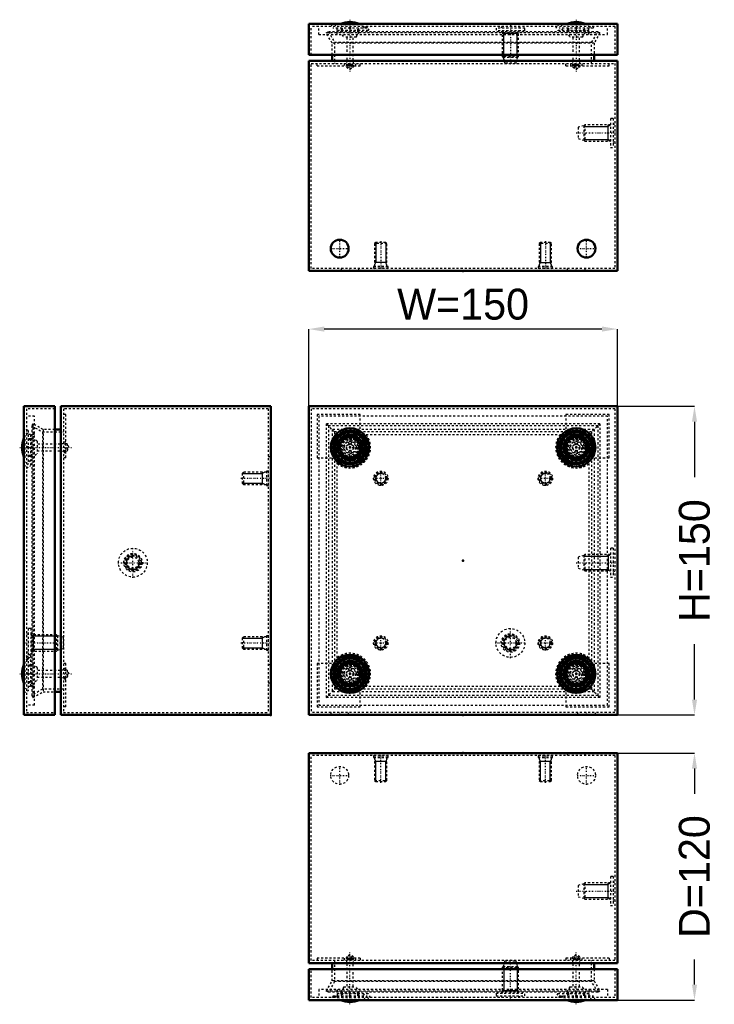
# Model space of a CAD drawing. Header units: millimetres. Extents: x -1 to 633, y -1 to 477.
# Tile 1 of 2: x -1 to 337, y -1 to 477. Entities that reach past the tile are written whole.
import ezdxf

# ---------------------------------------------------------------- set-up
doc = ezdxf.new("R2010")
doc.units = ezdxf.units.MM
doc.linetypes.add('Center', pattern=[1.5, 0.45, -0.5, 0.05, -0.5])
doc.linetypes.add('Dashed', pattern=[2, 1, -1])
for name, color, linetype, lineweight in [('2d ConnectionPoints', 7, 'Continuous', 50), ('AM_0', 7, 'Continuous', 50), ('AM_5', 3, 'Continuous', 25), ('AM_7', 7, 'Center', 25), ('AM_9', 6, 'Dashed', 25)]:
    doc.layers.add(name, color=color, linetype=linetype, lineweight=lineweight)
doc.dimstyles.new('ISO-25', dxfattribs={"dimtxt": 2.5, "dimasz": 2.5, "dimexe": 1.25, "dimexo": 0.625, "dimtad": 1, "dimtxsty": 'Standard', "dimcen": 2.5, "dimadec": 0, "dimazin": 0, "dimtfac": 1, "dimtmove": 0, "dimatfit": 3, "dimfxl": 1, "dimarcsym": 0})

# ---------------------------------------------------------------- blocks, each defined once
blk = doc.blocks.new('1_STBXXXXXX_0__03_1_0_in_STB151512_0__1300')
at = {"layer": 'AM_7'}
blk.add_line((159.43, -1.15), (159.43, 24.06), dxfattribs=at)
blk = doc.blocks.new('2_STBXXXXXX_0__03_2_0_in_STB151512_0__1300')
at = {"layer": 'AM_7'}
blk.add_line((269.43, -1.15), (269.43, 24.06), dxfattribs=at)
blk = doc.blocks.new('3_STBXXXXXX_0__03_3_0_in_STB151512_0__1300')
at = {"layer": 'AM_0'}
blk.add_arc((159.43, 11.91), 11.91, 247.5869, 292.4131, dxfattribs=at)
at = {"layer": 'AM_9'}
for p, q in [((159.43, 22.91), (157.68, 21.9)), ((157.68, 21.9), (157.68, 18.61)), ((157.68, 21.9), (161.18, 21.9)), ((161.18, 21.9), (159.43, 22.91)), ((161.18, 18.61), (161.18, 21.9)), ((157.68, 18.61), (161.18, 18.61)), ((157.83, 18.61), (157.83, 7.4)), ((161.03, 7.4), (161.03, 18.61)), ((156.38, 7.4), (154.72, 4.4)), ((156.38, 7.4), (162.47, 7.4)), ((164.13, 4.4), (162.47, 7.4)), ((152.77, 2.9), (152.03, 0.9)), ((153.43, 1.4), (153.24, 0.9)), ((153.43, 1.4), (165.43, 1.4)), ((154.43, 1.4), (154.43, 1.1)), ((154.43, 1.1), (164.43, 1.1)), ((154.72, 4.4), (164.13, 4.4)), ((155.68, 4.4), (155.68, 2.9)), ((163.18, 2.9), (163.18, 4.4)), ((164.43, 1.1), (164.43, 1.4)), ((165.61, 0.9), (165.43, 1.4)), ((166.83, 0.9), (166.08, 2.9))]:
    blk.add_line(p, q, dxfattribs=at)
for start, end in [(245.186, 247.5869), (292.4131, 294.814)]:
    blk.add_arc((159.43, 11.91), 11.91, start, end, dxfattribs=at)
blk = doc.blocks.new('4_STBXXXXXX_0__03_4_0_in_STB151512_0__1300')
at = {"layer": 'AM_0'}
blk.add_arc((269.43, 11.91), 11.91, 247.5869, 292.4131, dxfattribs=at)
at = {"layer": 'AM_9'}
for p, q in [((269.43, 22.91), (267.68, 21.9)), ((267.68, 21.9), (267.68, 18.61)), ((267.68, 21.9), (271.18, 21.9)), ((271.18, 21.9), (269.43, 22.91)), ((271.18, 18.61), (271.18, 21.9)), ((267.68, 18.61), (271.18, 18.61)), ((267.83, 18.61), (267.83, 7.4)), ((271.03, 7.4), (271.03, 18.61)), ((266.38, 7.4), (264.72, 4.4)), ((266.38, 7.4), (272.47, 7.4)), ((274.13, 4.4), (272.47, 7.4)), ((262.77, 2.9), (262.03, 0.9)), ((263.43, 1.4), (263.24, 0.9)), ((263.43, 1.4), (275.43, 1.4)), ((264.43, 1.4), (264.43, 1.1)), ((264.43, 1.1), (274.43, 1.1)), ((264.72, 4.4), (274.13, 4.4)), ((265.68, 4.4), (265.68, 2.9)), ((273.18, 2.9), (273.18, 4.4)), ((274.43, 1.1), (274.43, 1.4)), ((275.61, 0.9), (275.43, 1.4)), ((276.83, 0.9), (276.08, 2.9))]:
    blk.add_line(p, q, dxfattribs=at)
for start, end in [(245.186, 247.5869), (292.4131, 294.814)]:
    blk.add_arc((269.43, 11.91), 11.91, start, end, dxfattribs=at)
blk = doc.blocks.new('5_STB1515XX_0__02_0_in_STB151512_0__1300')
at = {"layer": 'AM_0'}
for p, q in [((139.43, 15.9), (139.43, 0.9)), ((289.43, 15.9), (139.43, 15.9)), ((289.43, 0.9), (289.43, 15.9)), ((139.43, 0.9), (289.43, 0.9))]:
    blk.add_line(p, q, dxfattribs=at)
at = {"layer": 'AM_5'}
for p, q in [((234.19, 17.2), (234.19, 5.37)), ((240.66, 17.2), (240.66, 5.37)), ((241.43, 5.37), (233.43, 5.37)), ((233.75, 4.7), (234.19, 5.37)), ((241.1, 4.7), (240.66, 5.37)), ((233.43, 4.2), (233.75, 4.7)), ((241.43, 4.2), (241.1, 4.7))]:
    blk.add_line(p, q, dxfattribs=at)
at = {"layer": 'AM_7'}
blk.add_line((237.43, 1.21), (237.43, 20.9), dxfattribs=at)
at = {"layer": 'AM_9'}
for p, q in [((234.68, 20), (233.93, 17.2)), ((234.68, 20), (240.18, 20)), ((240.93, 17.2), (240.18, 20)), ((140.63, 2.1), (140.63, 15.9)), ((233.93, 17.2), (233.43, 16.7)), ((233.43, 16.7), (233.43, 4.2)), ((233.43, 16.7), (241.43, 16.7)), ((233.93, 17.2), (240.93, 17.2)), ((241.43, 16.7), (240.93, 17.2)), ((241.43, 4.2), (241.43, 16.7)), ((288.23, 15.9), (288.23, 2.1)), ((144.23, 6.1), (144.23, 2.1)), ((284.63, 6.1), (144.23, 6.1)), ((153.23, 6.1), (153.23, 2.1)), ((275.63, 6.1), (275.63, 2.1)), ((284.63, 6.1), (284.63, 2.1)), ((288.23, 2.1), (140.63, 2.1)), ((151.23, 2.9), (150.13, 0.9)), ((151.23, 2.9), (167.62, 2.9)), ((153.23, 4.1), (168.33, 4.1)), ((155.18, 4.1), (155.18, 2.9)), ((163.68, 2.9), (163.68, 4.1)), ((165.82, 4.1), (167.28, 2.1)), ((168.72, 0.9), (167.62, 2.9)), ((169.43, 2.1), (168.33, 4.1)), ((230.43, 4.2), (244.43, 4.2)), ((230.43, 4.2), (230.43, 3)), ((230.43, 3), (244.43, 3)), ((232.93, 3), (233.34, 2.1)), ((241.51, 2.1), (241.93, 3)), ((244.43, 3), (244.43, 4.2)), ((260.52, 4.1), (259.42, 2.1)), ((261.23, 2.9), (260.13, 0.9)), ((260.52, 4.1), (275.63, 4.1)), ((261.23, 2.9), (277.62, 2.9)), ((261.57, 2.1), (263.03, 4.1)), ((265.18, 4.1), (265.18, 2.9)), ((273.68, 2.9), (273.68, 4.1)), ((278.72, 0.9), (277.62, 2.9))]:
    blk.add_line(p, q, dxfattribs=at)
blk = doc.blocks.new('6_STB151512_0__01_0_in_STB151512_0__1300')
at = {"layer": 'AM_0'}
for p, q in [((139.43, 120.9), (139.43, 18.9)), ((289.43, 120.9), (139.43, 120.9)), ((289.43, 18.9), (289.43, 120.9)), ((139.43, 18.9), (289.43, 18.9)), ((150.73, 15.9), (150.73, 18.9)), ((278.13, 18.9), (278.13, 15.9))]:
    blk.add_line(p, q, dxfattribs=at)
at = {"layer": 'AM_5'}
for p, q in [((171.43, 118.05), (172.04, 116.8)), ((177.43, 116.8), (171.43, 116.8)), ((172.04, 107.05), (172.04, 116.8)), ((177.43, 118.05), (176.81, 116.8)), ((176.81, 107.05), (176.81, 116.8)), ((251.43, 118.05), (252.04, 116.8)), ((257.43, 116.8), (251.43, 116.8)), ((252.04, 107.05), (252.04, 116.8)), ((257.43, 118.05), (256.81, 116.8)), ((256.81, 107.05), (256.81, 116.8)), ((284.95, 49.9), (284.95, 57.9)), ((286.13, 57.9), (284.95, 57.13)), ((273.13, 57.13), (284.95, 57.13)), ((273.13, 50.67), (284.95, 50.67)), ((286.13, 49.9), (284.95, 50.67))]:
    blk.add_line(p, q, dxfattribs=at)
at = {"layer": 'AM_7'}
for p, q in [((159.43, 120.96), (159.43, 119.64)), ((174.43, 106.4), (174.43, 120.7)), ((254.43, 106.4), (254.43, 120.7)), ((269.43, 120.96), (269.43, 119.64)), ((149.86, 110.1), (158.99, 110.1)), ((154.43, 105.53), (154.43, 114.67)), ((269.86, 110.1), (278.99, 110.1)), ((274.43, 105.53), (274.43, 114.67)), ((269.43, 53.9), (289.12, 53.9))]:
    blk.add_line(p, q, dxfattribs=at)
at = {"layer": 'AM_9'}
for p, q in [((288.23, 119.7), (140.63, 119.7)), ((140.63, 20.1), (140.63, 119.7)), ((155.08, 120.9), (155.08, 119.7)), ((163.78, 119.7), (163.78, 120.9)), ((171.36, 119.7), (170.93, 119.65)), ((170.93, 119.65), (170.93, 118.85)), ((170.93, 119.65), (177.93, 119.65)), ((177.93, 119.65), (177.49, 119.7)), ((177.93, 118.85), (177.93, 119.65)), ((251.36, 119.7), (250.93, 119.65)), ((250.93, 119.65), (250.93, 118.85)), ((250.93, 119.65), (257.93, 119.65)), ((257.93, 119.65), (257.49, 119.7)), ((257.93, 118.85), (257.93, 119.65)), ((265.08, 120.9), (265.08, 119.7)), ((273.78, 119.7), (273.78, 120.9)), ((288.23, 119.7), (288.23, 20.1)), ((170.93, 118.85), (177.93, 118.85)), ((171.43, 118.85), (171.43, 107.66)), ((177.43, 107.66), (177.43, 118.85)), ((250.93, 118.85), (257.93, 118.85)), ((251.43, 118.85), (251.43, 107.66)), ((257.43, 107.66), (257.43, 118.85)), ((171.43, 107.66), (172.04, 107.05)), ((171.43, 107.66), (177.43, 107.66)), ((172.04, 107.05), (176.81, 107.05)), ((176.81, 107.05), (177.43, 107.66)), ((251.43, 107.66), (257.43, 107.66)), ((251.43, 107.66), (252.04, 107.05)), ((252.04, 107.05), (256.81, 107.05)), ((256.81, 107.05), (257.43, 107.66)), ((273.63, 57.9), (273.13, 57.4)), ((286.13, 57.9), (273.63, 57.9)), ((273.63, 57.9), (273.63, 49.9)), ((286.13, 60.9), (286.13, 46.9)), ((287.33, 60.9), (286.13, 60.9)), ((287.33, 60.9), (287.33, 46.9)), ((288.23, 57.98), (287.33, 58.4)), ((273.13, 57.4), (270.33, 56.65)), ((270.33, 56.65), (270.33, 51.15)), ((273.13, 57.4), (273.13, 50.4)), ((270.33, 51.15), (273.13, 50.4)), ((273.13, 50.4), (273.63, 49.9)), ((273.63, 49.9), (286.13, 49.9)), ((287.33, 49.4), (288.23, 49.82)), ((286.13, 46.9), (287.33, 46.9)), ((288.23, 20.1), (140.63, 20.1)), ((164.43, 21.3), (143.43, 21.3)), ((143.43, 21.3), (143.43, 20.1)), ((151.93, 20.1), (151.93, 9.88)), ((156.59, 21.3), (156.59, 20.1)), ((158.13, 21.3), (158.13, 20.1)), ((158.51, 21.3), (158.51, 20.1)), ((159.03, 21.3), (159.03, 20.1)), ((159.83, 21.3), (159.83, 20.1)), ((160.34, 21.3), (160.34, 20.1)), ((160.72, 21.3), (160.72, 20.1)), ((162.26, 20.1), (162.26, 21.3)), ((164.43, 21.3), (164.43, 20.1)), ((264.43, 21.3), (264.43, 20.1)), ((285.43, 21.3), (264.43, 21.3)), ((266.59, 21.3), (266.59, 20.1)), ((268.13, 21.3), (268.13, 20.1)), ((268.51, 21.3), (268.51, 20.1)), ((269.03, 21.3), (269.03, 20.1)), ((269.83, 21.3), (269.83, 20.1)), ((270.34, 21.3), (270.34, 20.1)), ((270.72, 21.3), (270.72, 20.1)), ((272.26, 20.1), (272.26, 21.3)), ((276.93, 9.88), (276.93, 20.1)), ((285.43, 21.3), (285.43, 20.1)), ((150.73, 10.2), (150.73, 15.9)), ((278.13, 15.9), (278.13, 10.2)), ((147.9, 5.3), (150.73, 10.2)), ((151.93, 9.88), (148.94, 4.7)), ((278.13, 10.2), (150.73, 10.2)), ((276.93, 9.88), (151.93, 9.88)), ((279.91, 4.7), (276.93, 9.88)), ((278.13, 10.2), (280.95, 5.3)), ((148.94, 4.7), (147.9, 5.3)), ((280.95, 5.3), (147.9, 5.3)), ((280.95, 5.3), (279.91, 4.7)), ((279.91, 4.7), (148.94, 4.7))]:
    blk.add_line(p, q, dxfattribs=at)
for centre in [(154.43, 110.1), (274.43, 110.1)]:
    blk.add_circle(centre, 4.35, dxfattribs=at)
blk = doc.blocks.new('7_STBXXXXXX_0__03_1_0_in_STB151512_0__1300')
at = {"layer": 'AM_7'}
blk.add_line((-1.15, 159.43), (24.06, 159.43), dxfattribs=at)
blk = doc.blocks.new('8_STBXXXXXX_0__03_2_0_in_STB151512_0__1300')
at = {"layer": 'AM_0'}
blk.add_arc((11.91, 159.43), 11.91, 157.5869, 202.4131, dxfattribs=at)
at = {"layer": 'AM_9'}
for p, q in [((2.9, 166.08), (0.9, 166.83)), ((1.4, 165.43), (0.9, 165.61)), ((1.1, 164.43), (1.1, 154.43)), ((1.4, 164.43), (1.1, 164.43)), ((1.4, 165.43), (1.4, 153.43)), ((4.4, 163.18), (2.9, 163.18)), ((4.4, 164.13), (4.4, 154.72)), ((7.4, 162.47), (4.4, 164.13)), ((7.4, 162.47), (7.4, 156.38)), ((18.61, 161.03), (7.4, 161.03)), ((18.61, 161.18), (18.61, 157.68)), ((21.9, 161.18), (18.61, 161.18)), ((21.9, 161.18), (21.9, 157.68)), ((22.91, 159.43), (21.9, 161.18)), ((21.9, 157.68), (22.91, 159.43)), ((0.9, 153.24), (1.4, 153.43)), ((1.1, 154.43), (1.4, 154.43)), ((2.9, 155.68), (4.4, 155.68)), ((4.4, 154.72), (7.4, 156.38)), ((7.4, 157.83), (18.61, 157.83)), ((18.61, 157.68), (21.9, 157.68)), ((0.9, 152.03), (2.9, 152.77))]:
    blk.add_line(p, q, dxfattribs=at)
for start, end in [(155.186, 157.5869), (202.4131, 204.814)]:
    blk.add_arc((11.91, 159.43), 11.91, start, end, dxfattribs=at)
blk = doc.blocks.new('9_STBXXXXXX_0__03_3_0_in_STB151512_0__1300')
at = {"layer": 'AM_7'}
blk.add_line((-1.15, 269.43), (24.06, 269.43), dxfattribs=at)
blk = doc.blocks.new('10_STBXXXXXX_0__03_4_0_in_STB151512_0__1300')
at = {"layer": 'AM_0'}
blk.add_arc((11.91, 269.43), 11.91, 157.5869, 202.4131, dxfattribs=at)
at = {"layer": 'AM_9'}
for p, q in [((2.9, 276.08), (0.9, 276.83)), ((1.4, 275.43), (0.9, 275.61)), ((1.1, 274.43), (1.1, 264.43)), ((1.4, 274.43), (1.1, 274.43)), ((1.4, 275.43), (1.4, 263.43)), ((4.4, 273.18), (2.9, 273.18)), ((4.4, 274.13), (4.4, 264.72)), ((7.4, 272.47), (4.4, 274.13)), ((7.4, 272.47), (7.4, 266.38)), ((18.61, 271.03), (7.4, 271.03)), ((18.61, 271.18), (18.61, 267.68)), ((21.9, 271.18), (18.61, 271.18)), ((22.91, 269.43), (21.9, 271.18)), ((21.9, 271.18), (21.9, 267.68)), ((21.9, 267.68), (22.91, 269.43)), ((0.9, 263.24), (1.4, 263.43)), ((1.1, 264.43), (1.4, 264.43)), ((2.9, 265.68), (4.4, 265.68)), ((4.4, 264.72), (7.4, 266.38)), ((7.4, 267.83), (18.61, 267.83)), ((18.61, 267.68), (21.9, 267.68)), ((0.9, 262.03), (2.9, 262.77))]:
    blk.add_line(p, q, dxfattribs=at)
for start, end in [(155.186, 157.5869), (202.4131, 204.814)]:
    blk.add_arc((11.91, 269.43), 11.91, start, end, dxfattribs=at)
blk = doc.blocks.new('11_STB1515XX_0__02_0_in_STB151512_0__1300')
at = {"layer": 'AM_0'}
for p, q in [((0.9, 289.43), (15.9, 289.43)), ((0.9, 289.43), (0.9, 139.43)), ((15.9, 289.43), (15.9, 139.43)), ((0.9, 139.43), (15.9, 139.43))]:
    blk.add_line(p, q, dxfattribs=at)
at = {"layer": 'AM_5'}
for p, q in [((4.2, 178.43), (4.7, 178.1)), ((4.7, 178.1), (5.37, 177.66)), ((5.37, 178.43), (5.37, 170.43)), ((17.2, 177.66), (5.37, 177.66)), ((4.2, 170.43), (4.7, 170.75)), ((4.7, 170.75), (5.37, 171.19)), ((17.2, 171.19), (5.37, 171.19))]:
    blk.add_line(p, q, dxfattribs=at)
at = {"layer": 'AM_7'}
blk.add_line((1.21, 174.43), (20.9, 174.43), dxfattribs=at)
at = {"layer": 'AM_9'}
for p, q in [((15.9, 288.23), (2.1, 288.23)), ((2.1, 288.23), (2.1, 140.63)), ((6.1, 284.63), (2.1, 284.63)), ((6.1, 144.23), (6.1, 284.63)), ((2.9, 277.62), (0.9, 278.72)), ((2.9, 277.62), (2.9, 261.23)), ((6.1, 275.63), (2.1, 275.63)), ((4.1, 273.68), (2.9, 273.68)), ((4.1, 275.63), (4.1, 260.52)), ((2.9, 265.18), (4.1, 265.18)), ((0.9, 260.13), (2.9, 261.23)), ((4.1, 263.03), (2.1, 261.57)), ((2.1, 259.42), (4.1, 260.52)), ((3, 178.93), (2.1, 178.51)), ((4.2, 181.43), (3, 181.43)), ((3, 181.43), (3, 167.43)), ((4.2, 181.43), (4.2, 167.43)), ((16.7, 178.43), (4.2, 178.43)), ((17.2, 177.93), (16.7, 178.43)), ((16.7, 178.43), (16.7, 170.43)), ((20, 177.18), (17.2, 177.93)), ((17.2, 177.93), (17.2, 170.93)), ((20, 177.18), (20, 171.68)), ((2.9, 167.62), (0.9, 168.72)), ((2.1, 170.34), (3, 169.93)), ((4.1, 168.33), (2.1, 169.43)), ((2.9, 167.62), (2.9, 151.23)), ((4.1, 168.33), (4.1, 153.23)), ((4.2, 170.43), (16.7, 170.43)), ((16.7, 170.43), (17.2, 170.93)), ((17.2, 170.93), (20, 171.68)), ((2.1, 167.28), (4.1, 165.82)), ((4.1, 163.68), (2.9, 163.68)), ((3, 167.43), (4.2, 167.43)), ((6.1, 153.23), (2.1, 153.23)), ((2.9, 155.18), (4.1, 155.18)), ((0.9, 150.13), (2.9, 151.23)), ((6.1, 144.23), (2.1, 144.23)), ((2.1, 140.63), (15.9, 140.63))]:
    blk.add_line(p, q, dxfattribs=at)
blk = doc.blocks.new('12_STB151512_0__01_0_in_STB151512_0__1300')
at = {"layer": 'AM_0'}
for p, q in [((18.9, 289.43), (120.9, 289.43)), ((18.9, 289.43), (18.9, 139.43)), ((120.9, 289.43), (120.9, 139.43)), ((18.9, 278.13), (15.9, 278.13)), ((15.9, 150.73), (18.9, 150.73)), ((18.9, 139.43), (120.9, 139.43))]:
    blk.add_line(p, q, dxfattribs=at)
at = {"layer": 'AM_5'}
for p, q in [((107.05, 256.81), (116.8, 256.81)), ((118.05, 257.43), (116.8, 256.81)), ((116.8, 257.43), (116.8, 251.43)), ((107.05, 252.04), (116.8, 252.04)), ((118.05, 251.43), (116.8, 252.04)), ((118.05, 177.43), (116.8, 176.81)), ((116.8, 177.43), (116.8, 171.43)), ((107.05, 176.81), (116.8, 176.81)), ((107.05, 172.04), (116.8, 172.04)), ((118.05, 171.43), (116.8, 172.04))]:
    blk.add_line(p, q, dxfattribs=at)
blk.add_arc((53.9, 213.43), 3.23, 75, 15, dxfattribs=at)
at = {"layer": 'AM_7'}
for p, q in [((120.96, 269.43), (119.64, 269.43)), ((106.4, 254.43), (120.7, 254.43)), ((53.9, 206.08), (53.9, 220.78)), ((46.55, 213.43), (61.25, 213.43)), ((106.4, 174.43), (120.7, 174.43)), ((120.96, 159.43), (119.64, 159.43)), ((110.1, 139.37), (110.1, 140.69))]:
    blk.add_line(p, q, dxfattribs=at)
at = {"layer": 'AM_9'}
for p, q in [((119.7, 288.23), (20.1, 288.23)), ((20.1, 288.23), (20.1, 140.63)), ((119.7, 288.23), (119.7, 140.63)), ((21.3, 285.43), (20.1, 285.43)), ((21.3, 264.43), (21.3, 285.43)), ((5.3, 280.95), (4.7, 279.91)), ((4.7, 279.91), (9.88, 276.93)), ((4.7, 279.91), (4.7, 148.94)), ((10.2, 278.13), (5.3, 280.95)), ((5.3, 280.95), (5.3, 147.9)), ((15.9, 278.13), (10.2, 278.13)), ((10.2, 278.13), (10.2, 150.73)), ((9.88, 276.93), (9.88, 151.93)), ((9.88, 276.93), (20.1, 276.93)), ((120.9, 273.78), (119.7, 273.78)), ((21.3, 272.03), (20.1, 272.03)), ((21.3, 272.02), (20.1, 272.02)), ((21.3, 271.93), (20.1, 271.93)), ((21.3, 271.03), (20.1, 271.03)), ((21.3, 267.83), (20.1, 267.83)), ((21.3, 266.93), (20.1, 266.93)), ((21.3, 266.83), (20.1, 266.83)), ((21.3, 266.82), (20.1, 266.82)), ((21.3, 264.43), (20.1, 264.43)), ((119.7, 265.08), (120.9, 265.08)), ((107.66, 257.43), (107.05, 256.81)), ((107.05, 256.81), (107.05, 252.04)), ((118.85, 257.43), (107.66, 257.43)), ((107.66, 257.43), (107.66, 251.43)), ((119.65, 257.93), (118.85, 257.93)), ((118.85, 257.93), (118.85, 250.93)), ((119.7, 257.49), (119.65, 257.93)), ((119.65, 257.93), (119.65, 250.93)), ((107.05, 252.04), (107.66, 251.43)), ((107.66, 251.43), (118.85, 251.43)), ((118.85, 250.93), (119.65, 250.93)), ((119.65, 250.93), (119.7, 251.36)), ((107.66, 177.43), (107.05, 176.81)), ((118.85, 177.43), (107.66, 177.43)), ((107.66, 177.43), (107.66, 171.43)), ((119.65, 177.93), (118.85, 177.93)), ((118.85, 177.93), (118.85, 170.93)), ((119.7, 177.49), (119.65, 177.93)), ((119.65, 177.93), (119.65, 170.93)), ((107.05, 176.81), (107.05, 172.04)), ((107.05, 172.04), (107.66, 171.43)), ((107.66, 171.43), (118.85, 171.43)), ((118.85, 170.93), (119.65, 170.93)), ((119.65, 170.93), (119.7, 171.36)), ((21.3, 164.43), (20.1, 164.43)), ((21.3, 143.43), (21.3, 164.43)), ((120.9, 163.78), (119.7, 163.78)), ((21.3, 162.03), (20.1, 162.03)), ((21.3, 162.02), (20.1, 162.02)), ((21.3, 161.93), (20.1, 161.93)), ((21.3, 161.03), (20.1, 161.03)), ((21.3, 157.83), (20.1, 157.83)), ((21.3, 156.92), (20.1, 156.92)), ((21.3, 156.83), (20.1, 156.83)), ((21.3, 156.82), (20.1, 156.82)), ((119.7, 155.08), (120.9, 155.08)), ((9.88, 151.93), (4.7, 148.94)), ((4.7, 148.94), (5.3, 147.9)), ((5.3, 147.9), (10.2, 150.73)), ((20.1, 151.93), (9.88, 151.93)), ((10.2, 150.73), (15.9, 150.73)), ((21.3, 143.43), (20.1, 143.43)), ((20.1, 140.63), (119.7, 140.63)), ((105.75, 140.63), (105.75, 139.43)), ((114.45, 139.43), (114.45, 140.63))]:
    blk.add_line(p, q, dxfattribs=at)
for radius in [7, 4.5, 4.08, 4, 3.5, 2.75]:
    blk.add_circle((53.9, 213.43), radius, dxfattribs=at)
blk = doc.blocks.new('13_STBXXXXXX_0__03_1_0_in_STB151512_0__1300')
at = {"layer": 'AM_0'}
for radius in [7.4, 6.19, 6, 5]:
    blk.add_circle((159.43, 159.43), radius, dxfattribs=at)
at = {"layer": 'AM_9'}
for radius in [6.65, 4.71, 3.75, 3.04, 1.75, 1.6]:
    blk.add_circle((159.43, 159.43), radius, dxfattribs=at)
blk = doc.blocks.new('14_STBXXXXXX_0__03_2_0_in_STB151512_0__1300')
at = {"layer": 'AM_0'}
for radius in [7.4, 6.19, 6, 5]:
    blk.add_circle((269.43, 159.43), radius, dxfattribs=at)
at = {"layer": 'AM_9'}
for radius in [6.65, 4.71, 3.75, 3.04, 1.75, 1.6]:
    blk.add_circle((269.43, 159.43), radius, dxfattribs=at)
blk = doc.blocks.new('15_STBXXXXXX_0__03_3_0_in_STB151512_0__1300')
at = {"layer": 'AM_0'}
for radius in [7.4, 6.19, 6, 5]:
    blk.add_circle((159.43, 269.43), radius, dxfattribs=at)
at = {"layer": 'AM_9'}
for radius in [6.65, 4.71, 3.75, 3.04, 1.75, 1.6]:
    blk.add_circle((159.43, 269.43), radius, dxfattribs=at)
blk = doc.blocks.new('16_STBXXXXXX_0__03_4_0_in_STB151512_0__1300')
at = {"layer": 'AM_0'}
for radius in [7.4, 6.19, 6, 5]:
    blk.add_circle((269.43, 269.43), radius, dxfattribs=at)
at = {"layer": 'AM_9'}
for radius in [6.65, 4.71, 3.75, 3.04, 1.75, 1.6]:
    blk.add_circle((269.43, 269.43), radius, dxfattribs=at)
blk = doc.blocks.new('17_STB1515XX_0__02_0_in_STB151512_0__1300')
at = {"layer": 'AM_0'}
for p, q in [((139.43, 289.43), (289.43, 289.43)), ((139.43, 289.43), (139.43, 139.43)), ((289.43, 289.43), (289.43, 139.43)), ((139.43, 139.43), (289.43, 139.43))]:
    blk.add_line(p, q, dxfattribs=at)
for centre, radius in [((159.43, 269.43), 9.3), ((159.43, 269.43), 8.2), ((269.43, 269.43), 9.3), ((269.43, 269.43), 8.2), ((159.43, 159.43), 9.3), ((159.43, 159.43), 8.2), ((269.43, 159.43), 9.3), ((269.43, 159.43), 8.2)]:
    blk.add_circle(centre, radius, dxfattribs=at)
at = {"layer": 'AM_5'}
blk.add_arc((237.43, 174.43), 3.23, 75, 15, dxfattribs=at)
at = {"layer": 'AM_7'}
for p, q in [((159.43, 259.66), (159.43, 279.19)), ((269.43, 259.66), (269.43, 279.19)), ((149.66, 269.43), (169.19, 269.43)), ((259.66, 269.43), (279.19, 269.43)), ((237.43, 167.08), (237.43, 181.78)), ((230.08, 174.43), (244.78, 174.43)), ((159.43, 149.66), (159.43, 169.19)), ((269.43, 149.66), (269.43, 169.19)), ((149.66, 159.43), (169.19, 159.43)), ((259.66, 159.43), (279.19, 159.43))]:
    blk.add_line(p, q, dxfattribs=at)
at = {"layer": 'AM_9'}
for p, q in [((288.23, 288.23), (140.63, 288.23)), ((140.63, 288.23), (140.63, 140.63)), ((288.23, 288.23), (288.23, 140.63)), ((144.23, 284.63), (144.23, 144.23)), ((284.63, 284.63), (144.23, 284.63)), ((284.63, 144.23), (284.63, 284.63)), ((153.23, 275.63), (275.63, 275.63)), ((153.23, 153.23), (153.23, 275.63)), ((275.63, 275.63), (275.63, 153.23)), ((275.63, 153.23), (153.23, 153.23)), ((144.23, 144.23), (284.63, 144.23)), ((288.23, 140.63), (140.63, 140.63))]:
    blk.add_line(p, q, dxfattribs=at)
for centre, radius in [((159.43, 269.43), 4.25), ((269.43, 269.43), 4.25), ((237.43, 174.43), 7), ((237.43, 174.43), 4.5), ((237.43, 174.43), 4.08), ((237.43, 174.43), 4), ((237.43, 174.43), 3.5), ((237.43, 174.43), 2.75), ((159.43, 159.43), 4.25), ((269.43, 159.43), 4.25)]:
    blk.add_circle(centre, radius, dxfattribs=at)
for centre, radius, start, end in [((159.43, 269.43), 8.91, 225.902, 44.098), ((159.43, 269.43), 10.01, 231.7268, 38.2732), ((269.43, 269.43), 10.01, 141.7268, 308.2732), ((269.43, 269.43), 8.91, 135.902, 314.098), ((159.43, 159.43), 10.01, 321.7268, 128.2732), ((159.43, 159.43), 8.91, 315.902, 134.098), ((269.43, 159.43), 10.01, 51.7268, 218.2732), ((269.43, 159.43), 8.91, 45.902, 224.098)]:
    blk.add_arc(centre, radius, start, end, dxfattribs=at)
blk = doc.blocks.new('18_STB151512_0__01_0_in_STB151512_0__1300')
at = {"layer": 'AM_5'}
for p, q in [((273.13, 216.66), (284.95, 216.66)), ((286.13, 217.43), (284.95, 216.66)), ((284.95, 217.43), (284.95, 209.43)), ((273.13, 210.19), (284.95, 210.19)), ((286.13, 209.43), (284.95, 210.19))]:
    blk.add_line(p, q, dxfattribs=at)
for centre in [(174.43, 254.43), (254.43, 254.43), (174.43, 174.43), (254.43, 174.43)]:
    blk.add_arc(centre, 2.39, 75, 15, dxfattribs=at)
at = {"layer": 'AM_7'}
for p, q in [((170.75, 254.43), (178.1, 254.43)), ((174.43, 250.75), (174.43, 258.1)), ((250.75, 254.43), (258.1, 254.43)), ((254.43, 250.75), (254.43, 258.1)), ((269.43, 213.43), (289.12, 213.43)), ((174.43, 170.75), (174.43, 178.1)), ((254.43, 170.75), (254.43, 178.1)), ((170.75, 174.43), (178.1, 174.43)), ((250.75, 174.43), (258.1, 174.43)), ((154.43, 139.37), (154.43, 140.69)), ((274.43, 139.37), (274.43, 140.69))]:
    blk.add_line(p, q, dxfattribs=at)
at = {"layer": 'AM_9'}
for p, q in [((164.43, 285.43), (143.43, 285.43)), ((143.43, 285.43), (143.43, 264.43)), ((164.43, 264.43), (164.43, 285.43)), ((264.43, 285.43), (264.43, 264.43)), ((285.43, 285.43), (264.43, 285.43)), ((285.43, 264.43), (285.43, 285.43)), ((151.93, 276.93), (147.9, 280.95)), ((280.95, 280.95), (147.9, 280.95)), ((147.9, 280.95), (147.9, 147.9)), ((279.91, 279.91), (148.94, 279.91)), ((148.94, 279.91), (148.94, 148.94)), ((150.73, 278.13), (150.73, 150.73)), ((278.13, 278.13), (150.73, 278.13)), ((280.95, 280.95), (276.93, 276.93)), ((278.13, 278.13), (278.13, 150.73)), ((279.91, 279.91), (279.91, 148.94)), ((280.95, 280.95), (280.95, 147.9)), ((276.93, 276.93), (151.93, 276.93)), ((151.93, 276.93), (151.93, 151.93)), ((276.93, 276.93), (276.93, 151.93)), ((158.51, 272.03), (158.13, 271.92)), ((159.83, 271.03), (159.03, 271.03)), ((160.72, 271.92), (160.34, 272.02)), ((268.51, 272.02), (268.13, 271.92)), ((269.83, 271.03), (269.03, 271.03)), ((270.72, 271.92), (270.34, 272.03)), ((143.43, 264.43), (164.43, 264.43)), ((158.13, 266.92), (158.51, 266.82)), ((159.03, 267.83), (159.83, 267.83)), ((160.34, 266.83), (160.72, 266.92)), ((264.43, 264.43), (285.43, 264.43)), ((268.13, 266.92), (268.51, 266.83)), ((269.03, 267.83), (269.83, 267.83)), ((270.34, 266.82), (270.72, 266.92)), ((287.33, 220.43), (286.13, 220.43)), ((286.13, 220.43), (286.13, 206.43)), ((287.33, 220.43), (287.33, 206.43)), ((273.13, 216.93), (270.33, 216.18)), ((270.33, 216.18), (270.33, 210.68)), ((273.63, 217.43), (273.13, 216.93)), ((273.13, 216.93), (273.13, 209.93)), ((286.13, 217.43), (273.63, 217.43)), ((273.63, 217.43), (273.63, 209.43)), ((288.23, 217.51), (287.33, 217.93)), ((270.33, 210.68), (273.13, 209.93)), ((273.13, 209.93), (273.63, 209.43)), ((273.63, 209.43), (286.13, 209.43)), ((286.13, 206.43), (287.33, 206.43)), ((287.33, 208.93), (288.23, 209.34)), ((143.43, 164.43), (143.43, 143.43)), ((164.43, 164.43), (143.43, 164.43)), ((164.43, 143.43), (164.43, 164.43)), ((285.43, 164.43), (264.43, 164.43)), ((264.43, 164.43), (264.43, 143.43)), ((285.43, 143.43), (285.43, 164.43)), ((158.51, 162.03), (158.13, 161.93)), ((159.83, 161.03), (159.03, 161.03)), ((160.72, 161.93), (160.34, 162.02)), ((268.51, 162.02), (268.13, 161.93)), ((269.83, 161.03), (269.03, 161.03)), ((270.72, 161.93), (270.34, 162.03)), ((158.13, 156.92), (158.51, 156.82)), ((159.03, 157.83), (159.83, 157.83)), ((160.34, 156.83), (160.72, 156.92)), ((268.13, 156.92), (268.51, 156.83)), ((269.03, 157.83), (269.83, 157.83)), ((270.34, 156.82), (270.72, 156.92)), ((147.9, 147.9), (151.93, 151.93)), ((279.91, 148.94), (148.94, 148.94)), ((278.13, 150.73), (150.73, 150.73)), ((276.93, 151.93), (151.93, 151.93)), ((276.93, 151.93), (280.95, 147.9)), ((280.95, 147.9), (147.9, 147.9)), ((143.43, 143.43), (164.43, 143.43)), ((150.08, 140.63), (150.08, 139.43)), ((158.78, 139.43), (158.78, 140.63)), ((264.43, 143.43), (285.43, 143.43)), ((270.08, 140.63), (270.08, 139.43)), ((278.78, 139.43), (278.78, 140.63))]:
    blk.add_line(p, q, dxfattribs=at)
for centre, radius in [((159.43, 269.43), 4.35), ((269.43, 269.43), 4.35), ((174.43, 254.43), 3.5), ((174.43, 254.43), 3.06), ((174.43, 254.43), 3), ((174.43, 254.43), 2.39), ((254.43, 254.43), 3.5), ((254.43, 254.43), 3.06), ((254.43, 254.43), 3), ((254.43, 254.43), 2.39), ((174.43, 174.43), 3.5), ((174.43, 174.43), 3.06), ((174.43, 174.43), 3), ((254.43, 174.43), 3.5), ((254.43, 174.43), 3.06), ((254.43, 174.43), 3), ((174.43, 174.43), 2.39), ((254.43, 174.43), 2.39), ((159.43, 159.43), 4.35), ((269.43, 159.43), 4.35)]:
    blk.add_circle(centre, radius, dxfattribs=at)
for centre, radius, start, end in [((159.39, 269.43), 2.8, 116.7643, 243.2345), ((157.25, 270.75), 1.8, 8.9217, 45.295), ((161.6, 270.74), 1.8, 134.6496, 171.0298), ((159.46, 269.43), 2.8, 296.7643, 63.2334), ((269.39, 269.43), 2.8, 116.7666, 243.2357), ((267.25, 270.74), 1.8, 8.9702, 45.3504), ((271.6, 270.75), 1.8, 134.705, 171.0783), ((269.46, 269.43), 2.8, 296.7655, 63.2357), ((157.25, 268.1), 1.8, 314.7049, 351.0779), ((161.6, 268.11), 1.8, 188.9692, 225.3502), ((267.25, 268.11), 1.8, 314.6498, 351.0308), ((271.6, 268.1), 1.8, 188.9221, 225.2951), ((159.39, 159.43), 2.8, 116.7655, 243.2357), ((157.25, 160.75), 1.8, 8.9221, 45.2951), ((161.6, 160.74), 1.8, 134.6498, 171.0308), ((159.46, 159.43), 2.8, 296.7666, 63.2357), ((269.39, 159.43), 2.8, 116.7643, 243.2334), ((267.25, 160.74), 1.8, 8.9692, 45.3502), ((271.6, 160.75), 1.8, 134.7049, 171.0779), ((269.46, 159.43), 2.8, 296.7643, 63.2345), ((157.25, 158.1), 1.8, 314.705, 351.0783), ((161.6, 158.11), 1.8, 188.9702, 225.3504), ((267.25, 158.11), 1.8, 314.6496, 351.0298), ((271.6, 158.1), 1.8, 188.9217, 225.295)]:
    blk.add_arc(centre, radius, start, end, dxfattribs=at)
blk = doc.blocks.new('29_STBXXXXXX_0__03_1_0_in_STB151512_0__1300')
at = {"layer": 'AM_0'}
blk.add_arc((159.43, 464.19), 11.91, 67.5869, 112.4131, dxfattribs=at)
at = {"layer": 'AM_7'}
blk.add_line((159.43, 477.25), (159.43, 452.04), dxfattribs=at)
at = {"layer": 'AM_9'}
for p, q in [((152.03, 475.2), (152.77, 473.2)), ((153.24, 475.2), (153.43, 474.7)), ((165.43, 474.7), (153.43, 474.7)), ((164.43, 475), (154.43, 475)), ((154.43, 475), (154.43, 474.7)), ((164.43, 474.7), (164.43, 475)), ((165.43, 474.7), (165.61, 475.2)), ((166.08, 473.2), (166.83, 475.2)), ((164.13, 471.7), (154.72, 471.7)), ((154.72, 471.7), (156.38, 468.7)), ((155.68, 473.2), (155.68, 471.7)), ((162.47, 468.7), (164.13, 471.7)), ((163.18, 471.7), (163.18, 473.2)), ((162.47, 468.7), (156.38, 468.7)), ((157.83, 468.7), (157.83, 457.49)), ((161.03, 457.49), (161.03, 468.7)), ((161.18, 457.49), (157.68, 457.49)), ((157.68, 457.49), (157.68, 454.2)), ((161.18, 454.2), (161.18, 457.49)), ((161.18, 454.2), (157.68, 454.2)), ((157.68, 454.2), (159.43, 453.19)), ((159.43, 453.19), (161.18, 454.2))]:
    blk.add_line(p, q, dxfattribs=at)
for start, end in [(112.4131, 114.814), (65.186, 67.5869)]:
    blk.add_arc((159.43, 464.19), 11.91, start, end, dxfattribs=at)
blk = doc.blocks.new('30_STBXXXXXX_0__03_2_0_in_STB151512_0__1300')
at = {"layer": 'AM_0'}
blk.add_arc((269.43, 464.19), 11.91, 67.5869, 112.4131, dxfattribs=at)
at = {"layer": 'AM_7'}
blk.add_line((269.43, 477.25), (269.43, 452.04), dxfattribs=at)
at = {"layer": 'AM_9'}
for p, q in [((262.03, 475.2), (262.77, 473.2)), ((263.24, 475.2), (263.43, 474.7)), ((275.43, 474.7), (263.43, 474.7)), ((274.43, 475), (264.43, 475)), ((264.43, 475), (264.43, 474.7)), ((274.43, 474.7), (274.43, 475)), ((275.43, 474.7), (275.61, 475.2)), ((276.08, 473.2), (276.83, 475.2)), ((274.13, 471.7), (264.72, 471.7)), ((264.72, 471.7), (266.38, 468.7)), ((265.68, 473.2), (265.68, 471.7)), ((272.47, 468.7), (274.13, 471.7)), ((273.18, 471.7), (273.18, 473.2)), ((272.47, 468.7), (266.38, 468.7)), ((267.83, 468.7), (267.83, 457.49)), ((271.03, 457.49), (271.03, 468.7)), ((271.18, 457.49), (267.68, 457.49)), ((267.68, 457.49), (267.68, 454.2)), ((271.18, 454.2), (271.18, 457.49)), ((267.68, 454.2), (269.43, 453.19)), ((271.18, 454.2), (267.68, 454.2)), ((269.43, 453.19), (271.18, 454.2))]:
    blk.add_line(p, q, dxfattribs=at)
for start, end in [(112.4131, 114.814), (65.186, 67.5869)]:
    blk.add_arc((269.43, 464.19), 11.91, start, end, dxfattribs=at)
blk = doc.blocks.new('31_STB1515XX_0__02_0_in_STB151512_0__1300')
at = {"layer": 'AM_0'}
for p, q in [((139.43, 460.2), (139.43, 475.2)), ((139.43, 475.2), (289.43, 475.2)), ((289.43, 475.2), (289.43, 460.2)), ((289.43, 460.2), (139.43, 460.2))]:
    blk.add_line(p, q, dxfattribs=at)
at = {"layer": 'AM_5'}
for p, q in [((233.43, 471.9), (233.75, 471.4)), ((233.43, 470.73), (241.43, 470.73)), ((233.75, 471.4), (234.19, 470.73)), ((234.19, 458.9), (234.19, 470.73)), ((241.1, 471.4), (240.66, 470.73)), ((240.66, 458.9), (240.66, 470.73)), ((241.43, 471.9), (241.1, 471.4))]:
    blk.add_line(p, q, dxfattribs=at)
at = {"layer": 'AM_7'}
blk.add_line((237.43, 474.9), (237.43, 455.21), dxfattribs=at)
at = {"layer": 'AM_9'}
for p, q in [((288.23, 474), (140.63, 474)), ((140.63, 460.2), (140.63, 474)), ((144.23, 470), (144.23, 474)), ((150.13, 475.2), (151.23, 473.2)), ((153.23, 470), (153.23, 474)), ((167.28, 474), (165.82, 472)), ((167.62, 473.2), (168.72, 475.2)), ((168.33, 472), (169.43, 474)), ((233.34, 474), (232.93, 473.1)), ((241.93, 473.1), (241.51, 474)), ((259.42, 474), (260.52, 472)), ((260.13, 475.2), (261.23, 473.2)), ((263.03, 472), (261.57, 474)), ((275.63, 470), (275.63, 474)), ((277.62, 473.2), (278.72, 475.2)), ((284.63, 470), (284.63, 474)), ((288.23, 474), (288.23, 460.2)), ((144.23, 470), (284.63, 470)), ((167.62, 473.2), (151.23, 473.2)), ((168.33, 472), (153.23, 472)), ((155.18, 473.2), (155.18, 472)), ((163.68, 472), (163.68, 473.2)), ((230.43, 473.1), (230.43, 471.9)), ((244.43, 473.1), (230.43, 473.1)), ((244.43, 471.9), (230.43, 471.9)), ((233.43, 471.9), (233.43, 459.4)), ((241.43, 459.4), (241.43, 471.9)), ((244.43, 471.9), (244.43, 473.1)), ((275.63, 472), (260.52, 472)), ((277.62, 473.2), (261.23, 473.2)), ((265.18, 473.2), (265.18, 472)), ((273.68, 472), (273.68, 473.2)), ((233.43, 459.4), (233.93, 458.9)), ((241.43, 459.4), (233.43, 459.4)), ((240.93, 458.9), (241.43, 459.4)), ((233.93, 458.9), (234.68, 456.1)), ((240.93, 458.9), (233.93, 458.9)), ((240.18, 456.1), (234.68, 456.1)), ((240.18, 456.1), (240.93, 458.9))]:
    blk.add_line(p, q, dxfattribs=at)
blk = doc.blocks.new('32_STB151512_0__01_0_in_STB151512_0__1300')
at = {"layer": 'AM_0'}
for p, q in [((150.73, 457.2), (150.73, 460.2)), ((278.13, 460.2), (278.13, 457.2)), ((139.43, 355.2), (139.43, 457.2)), ((139.43, 457.2), (289.43, 457.2)), ((289.43, 457.2), (289.43, 355.2)), ((289.43, 355.2), (139.43, 355.2))]:
    blk.add_line(p, q, dxfattribs=at)
for centre in [(154.43, 366), (274.43, 366)]:
    blk.add_circle(centre, 4.35, dxfattribs=at)
at = {"layer": 'AM_5'}
for p, q in [((284.95, 418.2), (284.95, 426.2)), ((286.13, 426.2), (284.95, 425.43)), ((273.13, 425.43), (284.95, 425.43)), ((273.13, 418.97), (284.95, 418.97)), ((286.13, 418.2), (284.95, 418.97)), ((172.04, 369.05), (172.04, 359.3)), ((176.81, 369.05), (176.81, 359.3)), ((252.04, 369.05), (252.04, 359.3)), ((256.81, 369.05), (256.81, 359.3)), ((177.43, 359.3), (171.43, 359.3)), ((171.43, 358.05), (172.04, 359.3)), ((177.43, 358.05), (176.81, 359.3)), ((251.43, 358.05), (252.04, 359.3)), ((251.43, 359.3), (257.43, 359.3)), ((257.43, 358.05), (256.81, 359.3))]:
    blk.add_line(p, q, dxfattribs=at)
at = {"layer": 'AM_7'}
for p, q in [((269.43, 422.2), (289.12, 422.2)), ((154.43, 361.43), (154.43, 370.57)), ((174.43, 369.7), (174.43, 355.4)), ((254.43, 369.7), (254.43, 355.4)), ((274.43, 361.43), (274.43, 370.57)), ((149.86, 366), (158.99, 366)), ((269.86, 366), (278.99, 366)), ((159.43, 355.14), (159.43, 356.46)), ((269.43, 355.14), (269.43, 356.46))]:
    blk.add_line(p, q, dxfattribs=at)
at = {"layer": 'AM_9'}
for p, q in [((147.9, 470.8), (148.94, 471.4)), ((150.73, 465.9), (147.9, 470.8)), ((280.95, 470.8), (147.9, 470.8)), ((148.94, 471.4), (151.93, 466.22)), ((279.91, 471.4), (148.94, 471.4)), ((276.93, 466.22), (279.91, 471.4)), ((280.95, 470.8), (278.13, 465.9)), ((279.91, 471.4), (280.95, 470.8)), ((150.73, 460.2), (150.73, 465.9)), ((278.13, 465.9), (150.73, 465.9)), ((276.93, 466.22), (151.93, 466.22)), ((151.93, 466.22), (151.93, 456)), ((276.93, 456), (276.93, 466.22)), ((278.13, 465.9), (278.13, 460.2)), ((140.63, 456), (288.23, 456)), ((140.63, 356.4), (140.63, 456)), ((143.43, 454.8), (143.43, 456)), ((143.43, 454.8), (164.43, 454.8)), ((156.59, 456), (156.59, 454.8)), ((158.13, 454.8), (158.13, 456)), ((158.51, 454.8), (158.51, 456)), ((159.03, 454.8), (159.03, 456)), ((159.83, 454.8), (159.83, 456)), ((160.34, 454.8), (160.34, 456)), ((160.72, 454.8), (160.72, 456)), ((162.26, 454.8), (162.26, 456)), ((164.43, 454.8), (164.43, 456)), ((264.43, 454.8), (264.43, 456)), ((264.43, 454.8), (285.43, 454.8)), ((266.59, 456), (266.59, 454.8)), ((268.13, 454.8), (268.13, 456)), ((268.51, 454.8), (268.51, 456)), ((269.03, 454.8), (269.03, 456)), ((269.83, 454.8), (269.83, 456)), ((270.34, 454.8), (270.34, 456)), ((270.72, 454.8), (270.72, 456)), ((272.26, 454.8), (272.26, 456)), ((285.43, 454.8), (285.43, 456)), ((288.23, 456), (288.23, 356.4)), ((273.63, 426.2), (273.13, 425.7)), ((286.13, 426.2), (273.63, 426.2)), ((273.63, 426.2), (273.63, 418.2)), ((287.33, 429.2), (286.13, 429.2)), ((286.13, 429.2), (286.13, 415.2)), ((287.33, 429.2), (287.33, 415.2)), ((288.23, 426.28), (287.33, 426.7)), ((273.13, 425.7), (270.33, 424.95)), ((270.33, 424.95), (270.33, 419.45)), ((273.13, 425.7), (273.13, 418.7)), ((270.33, 419.45), (273.13, 418.7)), ((273.13, 418.7), (273.63, 418.2)), ((273.63, 418.2), (286.13, 418.2)), ((287.33, 417.7), (288.23, 418.12)), ((286.13, 415.2), (287.33, 415.2)), ((172.04, 369.05), (171.43, 368.44)), ((171.43, 368.44), (171.43, 357.25)), ((177.43, 368.44), (171.43, 368.44)), ((176.81, 369.05), (172.04, 369.05)), ((177.43, 368.44), (176.81, 369.05)), ((177.43, 357.25), (177.43, 368.44)), ((252.04, 369.05), (251.43, 368.44)), ((251.43, 368.44), (251.43, 357.25)), ((257.43, 368.44), (251.43, 368.44)), ((256.81, 369.05), (252.04, 369.05)), ((257.43, 368.44), (256.81, 369.05)), ((257.43, 357.25), (257.43, 368.44)), ((288.23, 356.4), (140.63, 356.4)), ((155.08, 356.4), (155.08, 355.2)), ((163.78, 355.2), (163.78, 356.4)), ((170.93, 357.25), (170.93, 356.45)), ((177.93, 357.25), (170.93, 357.25)), ((170.93, 356.45), (171.36, 356.4)), ((177.93, 356.45), (170.93, 356.45)), ((177.49, 356.4), (177.93, 356.45)), ((177.93, 356.45), (177.93, 357.25)), ((250.93, 357.25), (250.93, 356.45)), ((257.93, 357.25), (250.93, 357.25)), ((250.93, 356.45), (251.36, 356.4)), ((257.93, 356.45), (250.93, 356.45)), ((257.49, 356.4), (257.93, 356.45)), ((257.93, 356.45), (257.93, 357.25)), ((265.08, 356.4), (265.08, 355.2)), ((273.78, 355.2), (273.78, 356.4))]:
    blk.add_line(p, q, dxfattribs=at)
blk = doc.blocks.new('*D33')
at = {"layer": 'AM_5', "color": 0, "lineweight": -2}
for p, q in [((289.43, 120.9), (326.93, 120.9)), ((326.93, 113.4), (326.93, 101.11)), ((326.93, 8.4), (326.93, 20.69)), ((289.43, 0.9), (326.93, 0.9))]:
    blk.add_line(p, q, dxfattribs=at)
at = {"layer": 'AM_5', "color": 0}
for points in [[(328.18, 113.4), (325.68, 113.4), (326.93, 120.9)], [(325.68, 8.4), (328.18, 8.4), (326.93, 0.9)]]:
    blk.add_solid(points, dxfattribs=at)
at = {"layer": 'Defpoints', "color": 0}
for p in [(289.43, 120.9), (289.43, 0.9), (319.43, 0.9)]:
    blk.add_point(p, dxfattribs=at)
at = {"layer": 'AM_5', "color": 0, "insert": (326.93, 60.9), "char_height": 15, "attachment_point": 5, "rotation": 90}
blk.add_mtext('D=120', dxfattribs=at)
blk = doc.blocks.new('*D34')
at = {"layer": 'AM_5', "color": 0, "lineweight": -2}
for p, q in [((139.43, 289.43), (139.43, 326.93)), ((281.93, 326.93), (146.93, 326.93)), ((289.43, 289.43), (289.43, 326.93))]:
    blk.add_line(p, q, dxfattribs=at)
at = {"layer": 'AM_5', "color": 0}
for points in [[(146.93, 328.18), (146.93, 325.68), (139.43, 326.93)], [(281.93, 325.68), (281.93, 328.18), (289.43, 326.93)]]:
    blk.add_solid(points, dxfattribs=at)
at = {"layer": 'Defpoints', "color": 0}
for p in [(139.43, 319.43), (139.43, 289.43), (289.43, 289.43)]:
    blk.add_point(p, dxfattribs=at)
at = {"layer": 'AM_5', "color": 0, "insert": (214.43, 338.93), "char_height": 15, "attachment_point": 5}
blk.add_mtext('W=150', dxfattribs=at)
blk = doc.blocks.new('*D35')
at = {"layer": 'AM_5', "color": 0, "lineweight": -2}
for p, q in [((289.43, 289.43), (326.93, 289.43)), ((326.93, 281.93), (326.93, 255)), ((326.93, 146.93), (326.93, 173.85)), ((289.43, 139.43), (326.93, 139.43))]:
    blk.add_line(p, q, dxfattribs=at)
at = {"layer": 'AM_5', "color": 0}
for points in [[(328.18, 281.93), (325.68, 281.93), (326.93, 289.43)], [(325.68, 146.93), (328.18, 146.93), (326.93, 139.43)]]:
    blk.add_solid(points, dxfattribs=at)
at = {"layer": 'Defpoints', "color": 0}
for p in [(289.43, 289.43), (319.43, 289.43), (289.43, 139.43)]:
    blk.add_point(p, dxfattribs=at)
at = {"layer": 'AM_5', "color": 0, "insert": (326.93, 214.43), "char_height": 15, "attachment_point": 5, "rotation": 90}
blk.add_mtext('H=150', dxfattribs=at)

msp = doc.modelspace()

# ---------------------------------------------------------------- linework, layer by layer
at = {"layer": '2d ConnectionPoints'}
for p in [(214.425, 475.2), (159.425, 473.2), (269.425, 473.2), (214.425, 355.2), (2.9, 269.425), (2.9, 269.425), (2.9, 269.425), (2.9, 269.425), (159.425, 269.425), (159.425, 269.425), (269.425, 269.425), (269.425, 269.425), (0.9, 214.425), (0.9, 214.425), (214.425, 214.425), (214.425, 214.425), (2.9, 159.425), (2.9, 159.425), (2.9, 159.425), (159.425, 159.425), (269.425, 159.425), (269.425, 159.425), (120.9, 139.425), (214.425, 139.425), (214.425, 120.9), (159.425, 2.9), (159.425, 2.9), (159.425, 2.9), (214.425, 0.9), (214.425, 0.9), (269.425, 2.9), (269.425, 2.9), (269.425, 2.9), (269.425, 2.9)]:
    msp.add_point(p, dxfattribs=at)

# ---------------------------------------------------------------- block references
for name in ['31_STB1515XX_0__02_0_in_STB151512_0__1300', '29_STBXXXXXX_0__03_1_0_in_STB151512_0__1300', '30_STBXXXXXX_0__03_2_0_in_STB151512_0__1300', '32_STB151512_0__01_0_in_STB151512_0__1300', '11_STB1515XX_0__02_0_in_STB151512_0__1300', '12_STB151512_0__01_0_in_STB151512_0__1300', '17_STB1515XX_0__02_0_in_STB151512_0__1300', '18_STB151512_0__01_0_in_STB151512_0__1300', '10_STBXXXXXX_0__03_4_0_in_STB151512_0__1300', '15_STBXXXXXX_0__03_3_0_in_STB151512_0__1300', '16_STBXXXXXX_0__03_4_0_in_STB151512_0__1300', '9_STBXXXXXX_0__03_3_0_in_STB151512_0__1300', '8_STBXXXXXX_0__03_2_0_in_STB151512_0__1300', '13_STBXXXXXX_0__03_1_0_in_STB151512_0__1300', '14_STBXXXXXX_0__03_2_0_in_STB151512_0__1300', '7_STBXXXXXX_0__03_1_0_in_STB151512_0__1300', '6_STB151512_0__01_0_in_STB151512_0__1300', '1_STBXXXXXX_0__03_1_0_in_STB151512_0__1300', '2_STBXXXXXX_0__03_2_0_in_STB151512_0__1300', '5_STB1515XX_0__02_0_in_STB151512_0__1300', '3_STBXXXXXX_0__03_3_0_in_STB151512_0__1300', '4_STBXXXXXX_0__03_4_0_in_STB151512_0__1300']:
    msp.add_blockref(name, (0, 0))

# ---------------------------------------------------------------- dimensions: what is measured, and where the dimension line sits
at = {"layer": 'AM_5'}
dim = msp.add_linear_dim(base=(139.425, 326.925), p1=(289.425, 289.425), p2=(139.425, 289.425), text='W=150', dimstyle='ISO-25', override={"dimtxt": 15, "dimasz": 7.5, "dimexe": 0, "dimexo": 0, "dimgap": 4.5}, dxfattribs=at)
dim.commit()
dim.dimension.update_dxf_attribs({"geometry": '*D34', "text_midpoint": (214.425, 326.925), "dimtype": 160})
for base, p1, p2, text, picture, middle in [((326.925, 289.425), (289.425, 139.425), (289.425, 289.425), 'H=150', '*D35', (326.925, 214.425)), ((326.925, 0.9), (289.425, 120.9), (289.425, 0.9), 'D=120', '*D33', (326.925, 60.9))]:
    dim = msp.add_linear_dim(base=base, p1=p1, p2=p2, angle=90, text=text, dimstyle='ISO-25', override={"dimtxt": 15, "dimasz": 7.5, "dimexe": 0, "dimexo": 0, "dimgap": 4.5}, dxfattribs=at)
    dim.commit()
    dim.dimension.update_dxf_attribs({"geometry": picture, "text_midpoint": middle, "dimtype": 160, "text_rotation": 90})

doc.saveas('drawing.dxf')
